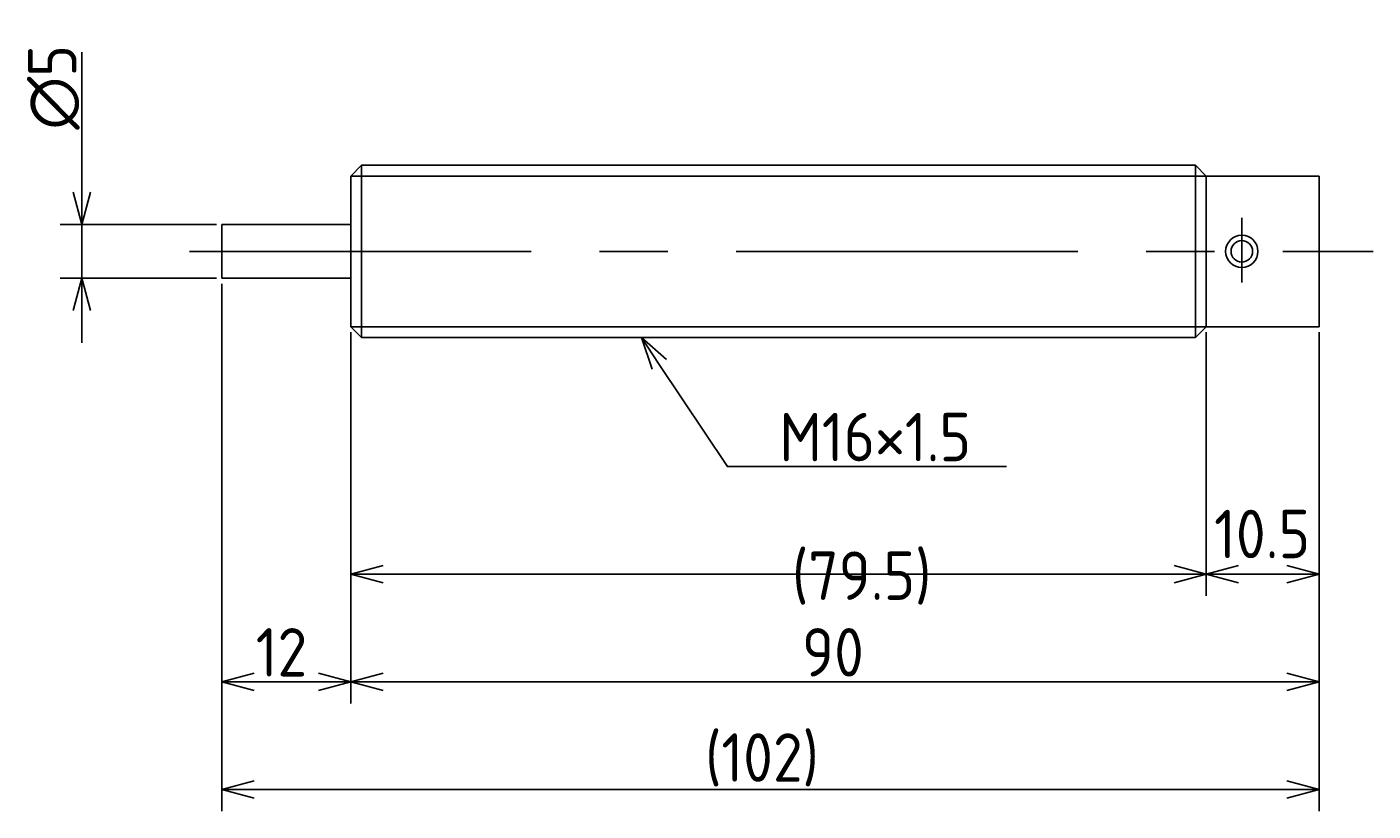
# Model space of a CAD drawing. Extents: x 93 to 340, y 133 to 206.
# Tile 2 of 2: x 215 to 340, y 133 to 206. Entities that reach past the tile are written whole.
import ezdxf

# ---------------------------------------------------------------- set-up
doc = ezdxf.new("R2010")
doc.units = 0
doc.linetypes.add('CENTER', pattern=[50.8, 31.75, -6.35, 6.35, -6.35])
doc.layers.get('0').update_dxf_attribs({"linetype": 'CONTINUOUS'})
doc.layers.get('DEFPOINTS').update_dxf_attribs({"linetype": 'CONTINUOUS'})
doc.layers.add('図形', color=7, linetype='CONTINUOUS')
doc.layers.add('寸法_文字', color=3, linetype='CONTINUOUS')
doc.styles.add('DIMENSION', font='isocp.shx', dxfattribs={"bigfont": 'bigfont.shx'})
doc.dimstyles.get("Standard").update_dxf_attribs({"dimtxt": 0.18, "dimasz": 0.18, "dimexe": 0.18, "dimexo": 0.0625, "dimgap": 0.09, "dimtad": 0, "dimtih": 1, "dimtoh": 1, "dimzin": 0, "dimcen": 0.09, "dimazin": 3, "dimtfac": 1, "dimtofl": 0, "dimtmove": 0, "dimatfit": 3})

# ---------------------------------------------------------------- blocks, each defined once
blk = doc.blocks.new('_OPEN30')
at = {"color": 0, "linetype": 'BYBLOCK'}
for p, q in [((-1, 0.268), (0, 0)), ((0, 0), (-1, -0.268)), ((0, 0), (-1, 0))]:
    blk.add_line(p, q, dxfattribs=at)
blk = doc.blocks.new('*D12')
at = {"layer": 'DEFPOINTS', "color": 0}
for p in [(245, 178), (324.5, 178), (245, 155)]:
    blk.add_point(p, dxfattribs=at)
at = {"layer": '寸法_文字', "color": 3}
for p, q in [((245, 177.5), (245, 153)), ((324.5, 177.5), (324.5, 153)), ((321.5, 155), (248, 155))]:
    blk.add_line(p, q, dxfattribs=at)
at = {"layer": '寸法_文字', "color": 3, "xscale": 3, "yscale": 3, "zscale": 3, "rotation": 180}
blk.add_blockref('_OPEN30', (245, 155), dxfattribs=at)
at = {"layer": '寸法_文字', "color": 3, "xscale": 3, "yscale": 3, "zscale": 3}
blk.add_blockref('_OPEN30', (324.5, 155), dxfattribs=at)
at = {"layer": '寸法_文字', "color": 3, "style": 'DIMENSION'}
blk.add_text('(79.5)', height=4.5, dxfattribs=at).set_placement((285.997, 152.62))
blk = doc.blocks.new('*U14')
at = {"layer": '寸法_文字', "color": 3, "style": 'DIMENSION'}
blk.add_text('90', height=4.5, dxfattribs=at).set_placement((286.93, 145.5))
blk = doc.blocks.new('*D13')
at = {"layer": 'DEFPOINTS', "color": 0}
for p in [(245, 178), (335, 178), (245, 145)]:
    blk.add_point(p, dxfattribs=at)
at = {"layer": '寸法_文字', "color": 3}
for p, q in [((245, 177.5), (245, 143)), ((335, 177.5), (335, 143)), ((332, 145), (248, 145))]:
    blk.add_line(p, q, dxfattribs=at)
at = {"layer": '図形'}
blk.add_blockref('*U14', (0, 0), dxfattribs=at)
at = {"layer": '寸法_文字', "color": 3, "xscale": 3, "yscale": 3, "zscale": 3, "rotation": 180}
blk.add_blockref('_OPEN30', (245, 145), dxfattribs=at)
at = {"layer": '寸法_文字', "color": 3, "xscale": 3, "yscale": 3, "zscale": 3}
blk.add_blockref('_OPEN30', (335, 145), dxfattribs=at)
blk = doc.blocks.new('*U16')
at = {"layer": '寸法_文字', "color": 3, "style": 'DIMENSION'}
blk.add_text('12', height=4.5, dxfattribs=at).set_placement((236.16, 145.5))
blk = doc.blocks.new('*D15')
at = {"layer": 'DEFPOINTS', "color": 0}
for p in [(233, 182.5), (245, 178), (233, 145)]:
    blk.add_point(p, dxfattribs=at)
at = {"layer": '寸法_文字', "color": 3}
for p, q in [((233, 182), (233, 143)), ((245, 177.5), (245, 143)), ((242, 145), (236, 145))]:
    blk.add_line(p, q, dxfattribs=at)
at = {"layer": '図形'}
blk.add_blockref('*U16', (0, 0), dxfattribs=at)
at = {"layer": '寸法_文字', "color": 3, "xscale": 3, "yscale": 3, "zscale": 3, "rotation": 180}
blk.add_blockref('_OPEN30', (233, 145), dxfattribs=at)
at = {"layer": '寸法_文字', "color": 3, "xscale": 3, "yscale": 3, "zscale": 3}
blk.add_blockref('_OPEN30', (245, 145), dxfattribs=at)
blk = doc.blocks.new('*U18')
at = {"layer": '寸法_文字', "color": 3, "style": 'DIMENSION'}
blk.add_text('(102)', height=4.5, dxfattribs=at).set_placement((277.925, 135.725))
blk = doc.blocks.new('*D17')
at = {"layer": 'DEFPOINTS', "color": 0}
for p in [(233, 182.5), (335, 178), (233, 135)]:
    blk.add_point(p, dxfattribs=at)
at = {"layer": '寸法_文字', "color": 3}
for p, q in [((233, 182), (233, 133)), ((335, 177.5), (335, 133)), ((332, 135), (236, 135))]:
    blk.add_line(p, q, dxfattribs=at)
at = {"layer": '図形'}
blk.add_blockref('*U18', (0, 0), dxfattribs=at)
at = {"layer": '寸法_文字', "color": 3, "xscale": 3, "yscale": 3, "zscale": 3, "rotation": 180}
blk.add_blockref('_OPEN30', (233, 135), dxfattribs=at)
at = {"layer": '寸法_文字', "color": 3, "xscale": 3, "yscale": 3, "zscale": 3}
blk.add_blockref('_OPEN30', (335, 135), dxfattribs=at)
blk = doc.blocks.new('*U20')
at = {"layer": '寸法_文字', "color": 3, "style": 'DIMENSION'}
blk.add_text('∅5', height=4.5, rotation=90, dxfattribs=at).set_placement((219.5, 196.31))
blk = doc.blocks.new('*D19')
at = {"layer": 'DEFPOINTS', "color": 0}
for p in [(233, 187.5), (220, 182.5), (233, 182.5)]:
    blk.add_point(p, dxfattribs=at)
at = {"layer": '寸法_文字', "color": 3}
for p, q in [((220, 190.5), (220, 203.52)), ((232.5, 187.5), (218, 187.5)), ((220, 182.5), (220, 187.5)), ((232.5, 182.5), (218, 182.5)), ((220, 179.5), (220, 176.5))]:
    blk.add_line(p, q, dxfattribs=at)
at = {"layer": '図形'}
blk.add_blockref('*U20', (0, 0), dxfattribs=at)
at = {"layer": '寸法_文字', "color": 3, "xscale": 3, "yscale": 3, "zscale": 3}
for p, rotation in [((220, 187.5), 270), ((220, 182.5), 90)]:
    blk.add_blockref('_OPEN30', p, dxfattribs=dict(at, rotation=rotation))
blk = doc.blocks.new('*U25')
at = {"layer": '寸法_文字'}
blk.add_lwpolyline([(273.66, 174.5), (280, 165), (285, 165), (305.94, 165)], dxfattribs=at)
at = {"layer": '寸法_文字', "xscale": 3, "yscale": 3, "zscale": 3, "rotation": 123.6900675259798}
blk.add_blockref('_OPEN30', (272, 177), dxfattribs=at)
blk = doc.blocks.new('*U26')
at = {"layer": '寸法_文字', "style": 'DIMENSION'}
blk.add_text('M16×1.5', height=4.5, dxfattribs=at).set_placement((284.825, 165.5))

msp = doc.modelspace()

# ---------------------------------------------------------------- linework, layer by layer
at = {"layer": '図形'}
for p, q in [((245, 192), (246, 193)), ((246, 193), (323.5, 193)), ((246, 193), (246, 177)), ((323.5, 193), (323.5, 177)), ((324.5, 192), (323.5, 193)), ((245, 192), (245, 178)), ((324.5, 192), (335, 192)), ((324.5, 192), (324.5, 178)), ((335, 192), (335, 178)), ((245, 187.5), (233, 187.5)), ((233, 187.5), (233, 182.5)), ((245, 182.5), (233, 182.5)), ((245, 178), (246, 177)), ((324.5, 178), (323.5, 177)), ((324.5, 178), (335, 178)), ((246.004, 177), (323.5, 177))]:
    msp.add_line(p, q, dxfattribs=at)
at = {"layer": '図形', "color": 3}
for p, q in [((245, 192), (324.5, 192)), ((245, 178), (324.5, 178))]:
    msp.add_line(p, q, dxfattribs=at)
at = {"layer": '図形', "color": 3, "linetype": 'CENTER'}
for p, q in [((327.8, 188.122), (327.8, 182.107)), ((230, 185), (340, 185))]:
    msp.add_line(p, q, dxfattribs=at)
at = {"layer": '図形'}
msp.add_circle((327.8, 185), 1.5, dxfattribs=at)
at = {"layer": '図形', "color": 3}
msp.add_circle((327.8, 185), 1, dxfattribs=at)
at = {"layer": '寸法_文字', "color": 3}
for p, q in [((324.5, 177.5), (324.5, 153)), ((335, 177.5), (335, 153)), ((332, 155), (327.5, 155))]:
    msp.add_line(p, q, dxfattribs=at)

# ---------------------------------------------------------------- block references
at = {"layer": '図形'}
for name in ['*U25', '*U26']:
    msp.add_blockref(name, (0, 0), dxfattribs=at)
at = {"layer": '寸法_文字', "color": 3, "xscale": 3, "yscale": 3, "zscale": 3, "rotation": 180}
msp.add_blockref('_OPEN30', (324.5, 155), dxfattribs=at)
at = {"layer": '寸法_文字', "color": 3, "xscale": 3, "yscale": 3, "zscale": 3}
msp.add_blockref('_OPEN30', (335, 155), dxfattribs=at)

# ---------------------------------------------------------------- texts
at = {"layer": '寸法_文字', "color": 3, "style": 'DIMENSION'}
msp.add_text('10.5', height=4.5, dxfattribs=at).set_placement((325.226, 156.494))

# ---------------------------------------------------------------- dimensions: what is measured, and where the dimension line sits
at = {"layer": '寸法_文字'}
dim = msp.add_linear_dim(base=(220, 182.5), p1=(233, 187.5), p2=(233, 182.5), angle=90, text='%%c<>', dimstyle='Standard', override={"dimse1": 0, "dimse2": 0}, dxfattribs=at)
dim.commit()
dim.dimension.update_dxf_attribs({"geometry": '*D19', "text_midpoint": (220, 200), "dimtype": 128})
for base, p1, p2, picture, middle in [((233, 145), (245, 178), (233, 182.5), '*D15', (239, 145)), ((245, 145), (335, 178), (245, 178), '*D13', (290, 145))]:
    dim = msp.add_linear_dim(base=base, p1=p1, p2=p2, dimstyle='Standard', dxfattribs=at)
    dim.commit()
    dim.dimension.update_dxf_attribs({"geometry": picture, "text_midpoint": middle, "dimtype": 128})
dim = msp.add_linear_dim(base=(233, 135), p1=(335, 178), p2=(233, 182.5), text='(<>)', dimstyle='Standard', dxfattribs=at)
dim.commit()
dim.dimension.update_dxf_attribs({"geometry": '*D17', "text_midpoint": (284, 135), "dimtype": 128})
dim = msp.add_linear_dim(base=(245, 155), p1=(324.5, 178), p2=(245, 178), text='(<>)', dimstyle='Standard', override={"dimtmove": 2}, dxfattribs=at)
dim.commit()
dim.dimension.update_dxf_attribs({"geometry": '*D12', "text_midpoint": (285.997, 158.47), "dimtype": 128})

doc.saveas('drawing.dxf')
